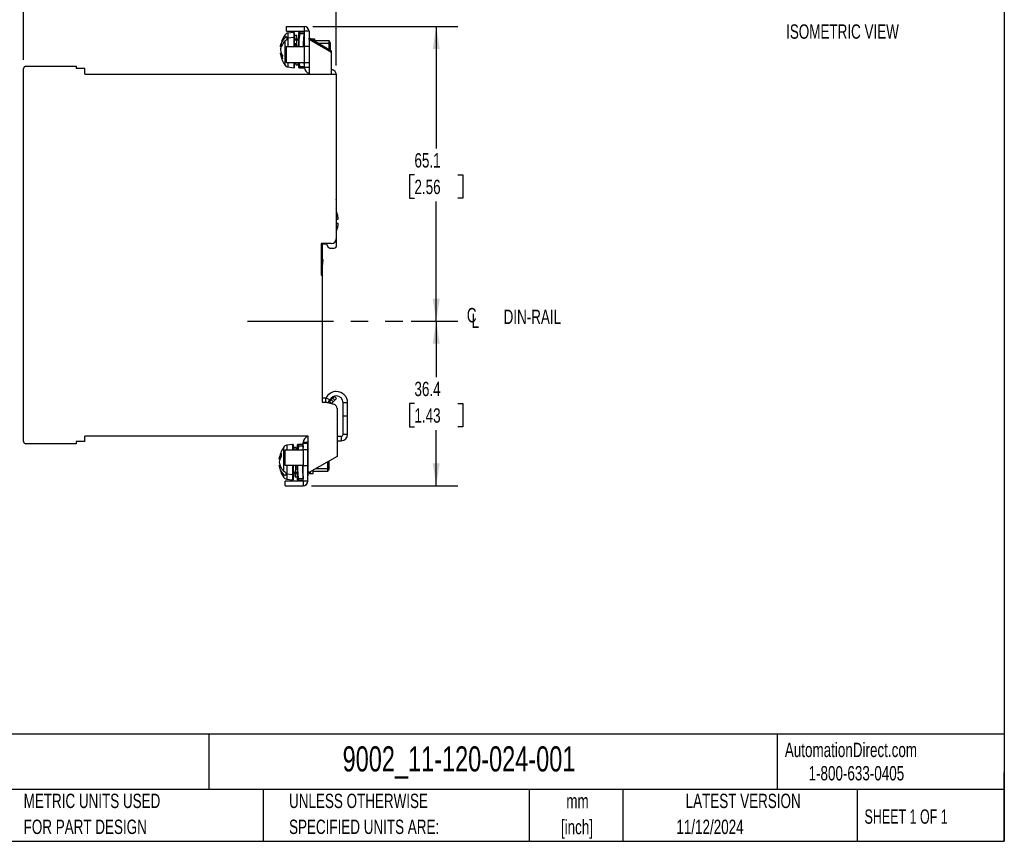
# Model space of a CAD drawing. Header units: millimetres. Extents: x 10 to 410, y 10 to 314.
# Tile 2 of 3: x 192 to 410, y 10 to 191. Entities that reach past the tile are written whole.
import ezdxf

# ---------------------------------------------------------------- set-up
doc = ezdxf.new("R2010")
doc.units = ezdxf.units.MM
doc.header["$LTSCALE"] = 1.5
doc.linetypes.add('CENTERX2', pattern=[20.32, 12.7, -2.54, 2.54, -2.54])
doc.layers.add('CENTER', color=40, linetype='CENTERX2')
doc.layers.add('DIMENSIONS', color=140, linetype='Continuous', lineweight=25)
doc.layers.add('TEXT', color=140, linetype='Continuous', lineweight=25)
doc.styles.add('SLDTEXTSTYLE0', font='TXT', dxfattribs={"width": 0.7})
doc.styles.add('SLDTEXTSTYLE1', font='TXT', dxfattribs={"width": 0.65})
doc.dimstyles.new('SLDDIMSTYLE0', dxfattribs={"dimtxt": 3.237012, "dimasz": 4.953, "dimexe": 0, "dimexo": 0.0625, "dimgap": 0.809253, "dimtad": 0, "dimtih": 1, "dimtoh": 1, "dimrnd": 1e-09, "dimzin": 12, "dimdsep": 46, "dimtxsty": 'SLDTEXTSTYLE0', "dimsah": 1, "dimcen": 0.09, "dimadec": 0, "dimazin": 3, "dimtfac": 1, "dimtofl": 0, "dimtmove": 0, "dimatfit": 3, "dimfxl": 0, "dimfrac": 2, "dimtolj": 1, "dimtzin": 12, "dimarcsym": 0})

# ---------------------------------------------------------------- blocks, each defined once
blk = doc.blocks.new('_D_4')
at = {"layer": 'DIMENSIONS'}
for p, q in [((278.44, 124.49), (288.72, 124.49)), ((283.95, 124.49), (283.95, 112.13)), ((279.14, 106.27), (278.06, 106.27)), ((278.06, 106.27), (278.06, 101.12)), ((288.76, 106.27), (289.85, 106.27)), ((289.85, 106.27), (289.85, 101.12)), ((278.06, 101.12), (279.14, 101.12)), ((283.95, 88.09), (283.95, 100.4)), ((289.85, 101.12), (288.76, 101.12)), ((256.41, 88.09), (288.72, 88.09))]:
    blk.add_line(p, q, dxfattribs=at)
for points in [[(283.95, 124.49), (283.19, 119.53), (284.72, 119.53)], [(283.95, 88.09), (284.72, 93.04), (283.19, 93.04)]]:
    blk.add_solid(points, dxfattribs=at)
at = {"layer": 'DIMENSIONS', "char_height": 3.175, "attachment_point": 1, "style": 'SLDTEXTSTYLE0'}
for s, insert in [('36.4', (279.14, 111.08)), ('1.43', (279.14, 105.21))]:
    blk.add_mtext(s, dxfattribs=dict(at, insert=insert))
blk = doc.blocks.new('_D_5')
at = {"layer": 'DIMENSIONS'}
for p, q in [((256.68, 189.59), (288.72, 189.59)), ((283.95, 189.59), (283.95, 162.65)), ((279.14, 156.78), (278.06, 156.78)), ((278.06, 156.78), (278.06, 151.64)), ((288.76, 156.78), (289.85, 156.78)), ((289.85, 156.78), (289.85, 151.64)), ((278.06, 151.64), (279.14, 151.64)), ((283.95, 124.49), (283.95, 150.91)), ((289.85, 151.64), (288.76, 151.64)), ((278.44, 124.49), (288.72, 124.49))]:
    blk.add_line(p, q, dxfattribs=at)
for points in [[(283.95, 189.59), (283.19, 184.63), (284.72, 184.63)], [(283.95, 124.49), (284.72, 129.44), (283.19, 129.44)]]:
    blk.add_solid(points, dxfattribs=at)
at = {"layer": 'DIMENSIONS', "char_height": 3.175, "attachment_point": 1, "style": 'SLDTEXTSTYLE0'}
for s, insert in [('65.1', (279.14, 161.6)), ('2.56', (279.14, 155.73))]:
    blk.add_mtext(s, dxfattribs=dict(at, insert=insert))
blk = doc.blocks.new('_D_6')
at = {"layer": 'DIMENSIONS'}
for p, q in [((192.72, 182.19), (192.72, 206.72)), ((261.82, 180.94), (261.82, 206.72)), ((192.72, 201.96), (219.52, 201.96)), ((223.9, 201.96), (222.81, 201.96)), ((222.81, 201.96), (222.81, 196.81)), ((233.52, 201.96), (234.61, 201.96)), ((234.61, 201.96), (234.61, 196.81)), ((261.82, 201.96), (237.91, 201.96)), ((222.81, 196.81), (223.9, 196.81)), ((234.61, 196.81), (233.52, 196.81))]:
    blk.add_line(p, q, dxfattribs=at)
for points in [[(192.72, 201.96), (197.67, 201.2), (197.67, 202.72)], [(261.82, 201.96), (256.87, 202.72), (256.87, 201.2)]]:
    blk.add_solid(points, dxfattribs=at)
at = {"layer": 'DIMENSIONS', "char_height": 3.175, "attachment_point": 1, "style": 'SLDTEXTSTYLE0'}
for s, insert in [('69.1', (223.9, 206.78)), ('2.72', (223.9, 200.91))]:
    blk.add_mtext(s, dxfattribs=dict(at, insert=insert))
blk = doc.blocks.new('SW_SYMBOL_MOD_CL')
at = {"layer": 'DIMENSIONS', "color": 0, "char_height": 1181, "attachment_point": 5, "style": 'SLDTEXTSTYLE0'}
for s, insert in [('C', (600, 900)), ('L', (900, 450))]:
    blk.add_mtext(s, dxfattribs=dict(at, insert=insert))

msp = doc.modelspace()

# ---------------------------------------------------------------- linework, layer by layer
for p, q in [((250.822, 188.588), (250.822, 189.588)), ((250.822, 189.588), (254.772, 189.588)), ((254.772, 189.588), (254.772, 188.588)), ((250.459, 187.685), (250.459, 187.046)), ((250.822, 188.588), (254.772, 188.588)), ((250.948, 187.325), (250.948, 186.996)), ((252.448, 188.288), (251.175, 188.131)), ((251.175, 188.131), (251.175, 187.035)), ((252.548, 188.288), (252.448, 188.288)), ((252.448, 188.288), (252.448, 187.145)), ((252.548, 188.288), (252.548, 187.145)), ((253.11, 187.638), (252.708, 187.638)), ((253.581, 188.338), (253.568, 188.258)), ((253.568, 185.138), (253.568, 188.258)), ((254.808, 188.338), (253.814, 188.338)), ((253.814, 188.038), (254.808, 188.038)), ((255.822, 188.538), (254.822, 188.538)), ((254.822, 185.138), (254.822, 188.538)), ((255.822, 188.538), (255.822, 187.038)), ((249.5, 185.095), (249.688, 185.095)), ((250.459, 186.339), (250.459, 181.09)), ((250.822, 181.638), (250.822, 185.138)), ((250.822, 185.138), (254.772, 185.138)), ((250.948, 186.996), (250.948, 186.618)), ((252.448, 187.145), (251.175, 187.035)), ((251.175, 187.035), (251.175, 185.138)), ((252.448, 187.145), (252.448, 185.138)), ((252.548, 187.145), (252.448, 187.145)), ((252.548, 187.145), (252.548, 185.138)), ((253.548, 186.756), (252.548, 186.756)), ((252.548, 186.615), (253.548, 186.615)), ((252.548, 185.837), (253.044, 185.837)), ((252.748, 185.837), (252.748, 185.498)), ((252.748, 185.498), (252.748, 185.138)), ((253.014, 185.498), (252.748, 185.498)), ((253.545, 186.611), (253.145, 186.611)), ((253.548, 185.498), (253.529, 185.498)), ((254.822, 185.498), (254.63, 185.498)), ((254.822, 185.958), (254.638, 185.958)), ((254.772, 185.138), (254.772, 181.638)), ((255.822, 185.138), (254.772, 185.138)), ((260.822, 184.151), (255.822, 187.038)), ((255.822, 186.749), (255.822, 187.038)), ((260.822, 183.862), (255.822, 186.749)), ((255.822, 186.749), (255.822, 179.038)), ((256.322, 186.888), (257.022, 186.888)), ((256.322, 186.888), (256.322, 186.749)), ((257.022, 186.888), (257.022, 186.345)), ((260.259, 186.388), (257.022, 186.388)), ((260.259, 185.802), (257.962, 185.802)), ((260.548, 185.888), (260.259, 186.388)), ((260.259, 185.802), (260.259, 186.388)), ((260.259, 184.476), (260.259, 185.802)), ((260.548, 185.448), (260.259, 185.802)), ((260.548, 185.448), (260.548, 185.888)), ((260.548, 184.309), (260.548, 185.448)), ((249.686, 183.681), (249.5, 183.681)), ((260.822, 183.862), (260.822, 184.151)), ((260.822, 179.038), (260.822, 183.862)), ((193.222, 180.788), (204.322, 180.788)), ((204.322, 180.788), (204.322, 180.288)), ((250.822, 181.638), (254.772, 181.638)), ((251.175, 181.638), (251.175, 180.644)), ((252.448, 181.638), (252.448, 180.488)), ((252.548, 181.638), (252.548, 180.488)), ((252.958, 181.138), (253.36, 181.138)), ((253.568, 180.517), (253.568, 181.638)), ((253.814, 180.738), (253.742, 181.638)), ((253.814, 180.738), (254.808, 180.738)), ((254.808, 180.738), (254.738, 181.638)), ((254.772, 181.638), (255.822, 181.638)), ((254.822, 180.538), (254.822, 181.638)), ((192.722, 97.888), (192.722, 180.288)), ((206.222, 180.288), (204.322, 180.288)), ((206.222, 179.038), (206.222, 180.288)), ((206.222, 179.038), (261.822, 179.038)), ((251.175, 180.644), (252.448, 180.488)), ((252.448, 180.488), (252.548, 180.488)), ((253.568, 180.517), (253.581, 180.438)), ((253.814, 180.438), (254.808, 180.438)), ((255.822, 180.538), (254.822, 180.538)), ((261.822, 179.038), (261.822, 142.638)), ((261.822, 178.738), (261.922, 178.738)), ((261.822, 178.638), (261.922, 178.638)), ((261.922, 178.638), (261.922, 178.738)), ((261.922, 151.838), (261.922, 178.638)), ((261.822, 151.838), (261.922, 151.838)), ((261.922, 141.138), (261.922, 149.038)), ((261.922, 147.038), (262.281, 147.038)), ((262.281, 146.038), (261.922, 146.038)), ((260.822, 141.638), (258.522, 141.638)), ((258.522, 141.638), (258.522, 134.638)), ((258.522, 141.538), (259.222, 141.538)), ((258.722, 141.538), (258.722, 140.538)), ((259.222, 141.538), (259.222, 141.638)), ((259.222, 141.538), (259.722, 141.538)), ((259.722, 141.538), (260.007, 140.926)), ((258.722, 140.538), (258.522, 140.538)), ((258.722, 140.538), (258.722, 134.638)), ((260.46, 140.638), (261.422, 140.638)), ((258.918, 138.018), (258.722, 138.035)), ((258.725, 135.819), (258.918, 138.018)), ((258.722, 135.819), (258.725, 135.819)), ((258.522, 134.638), (258.722, 134.638)), ((258.722, 134.638), (258.722, 106.538)), ((259.438, 107.438), (258.722, 107.438)), ((259.438, 107.438), (259.438, 106.538)), ((259.617, 107.549), (260.513, 107.104)), ((260.725, 107.087), (260.368, 106.731)), ((260.807, 106.292), (260.368, 106.731)), ((261.078, 107.441), (260.725, 107.087)), ((260.725, 107.087), (261.163, 106.649)), ((261.432, 107.794), (261.078, 107.441)), ((261.517, 107.002), (261.078, 107.441)), ((261.517, 107.002), (261.163, 106.649)), ((261.432, 107.794), (261.87, 107.356)), ((261.87, 107.356), (261.517, 107.002)), ((258.722, 106.538), (259.722, 106.538)), ((259.722, 106.538), (261.28, 106.12)), ((260.807, 106.292), (260.77, 106.257)), ((261.163, 106.649), (260.807, 106.292)), ((262.022, 105.154), (262.022, 94.586)), ((264.356, 106.438), (263.356, 106.438)), ((263.356, 103.538), (263.356, 106.438)), ((264.356, 103.538), (264.356, 106.438)), ((263.356, 103.538), (264.356, 103.538)), ((263.356, 99.438), (263.356, 103.538)), ((264.356, 99.438), (264.356, 103.538)), ((255.622, 99.038), (206.222, 99.038)), ((206.222, 97.888), (206.222, 99.038)), ((255.622, 91.238), (255.622, 99.038)), ((262.022, 99.038), (262.956, 99.038)), ((262.022, 98.038), (262.956, 98.038)), ((262.956, 99.038), (262.956, 98.038)), ((264.356, 99.438), (263.356, 99.438)), ((204.322, 97.388), (193.222, 97.388)), ((206.222, 97.888), (204.322, 97.888)), ((204.322, 97.888), (204.322, 97.388)), ((250.194, 96.585), (250.194, 91.336)), ((250.556, 96.038), (254.506, 96.038)), ((250.556, 92.538), (250.556, 96.038)), ((252.183, 97.188), (250.909, 97.031)), ((250.909, 97.031), (250.909, 96.038)), ((252.283, 97.188), (252.183, 97.188)), ((252.183, 97.188), (252.183, 96.038)), ((252.283, 97.188), (252.283, 96.038)), ((252.97, 96.538), (252.568, 96.538)), ((253.315, 97.238), (253.302, 97.158)), ((253.302, 96.038), (253.302, 97.158)), ((253.466, 96.038), (253.549, 96.938)), ((254.543, 97.238), (253.549, 97.238)), ((253.549, 96.938), (254.543, 96.938)), ((254.543, 96.938), (254.462, 96.038)), ((254.506, 96.038), (254.506, 92.538)), ((255.556, 96.038), (254.506, 96.038)), ((255.556, 97.638), (254.556, 97.638)), ((254.556, 97.438), (254.556, 97.638)), ((255.556, 97.438), (254.556, 97.438)), ((254.556, 96.038), (254.556, 97.438)), ((255.556, 97.438), (255.556, 97.638)), ((255.556, 96.038), (255.556, 97.438)), ((255.556, 97.438), (255.622, 97.438)), ((255.556, 92.538), (255.556, 96.038)), ((249.442, 93.995), (249.235, 93.995)), ((255.622, 95.027), (255.556, 94.961)), ((262.022, 94.586), (255.922, 91.064)), ((249.235, 92.581), (249.421, 92.581)), ((254.506, 92.538), (250.556, 92.538)), ((250.909, 92.538), (250.909, 90.64)), ((252.183, 92.538), (252.183, 90.53)), ((252.283, 92.538), (252.283, 90.53)), ((252.283, 91.838), (252.286, 91.838)), ((252.786, 91.838), (253.283, 91.838)), ((253.283, 92.177), (252.817, 92.177)), ((253.302, 89.417), (253.302, 92.538)), ((254.556, 92.177), (254.354, 92.177)), ((254.37, 91.717), (254.556, 91.717)), ((254.506, 92.538), (255.556, 92.538)), ((254.556, 89.138), (254.556, 92.538)), ((255.556, 89.138), (255.556, 92.538)), ((255.622, 92.058), (255.556, 92.104)), ((255.556, 91.614), (255.622, 91.549)), ((256.756, 90.788), (256.756, 91.546)), ((259.994, 91.873), (257.323, 91.873)), ((259.994, 91.873), (259.994, 93.416)), ((260.283, 92.227), (259.994, 91.873)), ((259.994, 91.288), (259.994, 91.873)), ((259.994, 91.288), (260.283, 91.788)), ((260.283, 92.227), (260.283, 93.582)), ((260.283, 91.788), (260.283, 92.227)), ((250.194, 90.629), (250.194, 89.99)), ((250.683, 91.057), (250.683, 90.68)), ((250.683, 90.68), (250.683, 90.35)), ((252.183, 90.53), (250.909, 90.64)), ((250.909, 90.64), (250.909, 89.544)), ((250.909, 89.544), (252.183, 89.388)), ((252.283, 90.53), (252.183, 90.53)), ((252.183, 90.53), (252.183, 89.388)), ((252.183, 89.388), (252.283, 89.388)), ((253.283, 91.06), (252.283, 91.06)), ((252.283, 90.919), (253.283, 90.919)), ((252.283, 90.53), (252.283, 89.388)), ((252.385, 91.064), (252.785, 91.064)), ((252.818, 90.038), (253.22, 90.038)), ((253.302, 89.417), (253.315, 89.338)), ((254.543, 89.638), (253.549, 89.638)), ((253.549, 89.338), (254.543, 89.338)), ((256.056, 91.142), (256.056, 90.788)), ((256.056, 90.788), (256.756, 90.788)), ((256.756, 91.288), (259.994, 91.288)), ((250.556, 88.088), (250.556, 89.088)), ((254.506, 89.088), (250.556, 89.088)), ((250.556, 88.088), (254.506, 88.088)), ((254.506, 89.088), (254.506, 88.088)), ((255.556, 89.138), (254.556, 89.138))]:
    msp.add_line(p, q)
at = {"flags": 128}
msp.add_lwpolyline([(252.283, 92.036), (252.286, 92.063), (252.297, 92.088)], dxfattribs=at)
for centre, radius, start, end in [((254.772, 188.538), 1.05, 0, 90), ((255.672, 184.283), 6.225, 146.86909, 172.51181), ((251.296, 187.139), 1, 97, 146.86909), ((255.048, 188.016), 1.5, 170.70963, 180), ((254.772, 188.538), 0.05, 0, 90), ((256.322, 187.388), 0.5, 180, 270), ((251.29, 185.687), 1.353, 94.90175, 104.65895), ((252.723, 185.675), 0.179, 191.42175, 278.04947), ((255.672, 184.492), 6.225, 187.54318, 213.13091), ((193.222, 180.288), 0.5, 90, 180), ((251.296, 181.637), 1, 213.13091, 263), ((255.048, 180.76), 1.5, 180, 189.29037), ((256.222, 180.538), 1.4, 180, 253.39845), ((260.522, 178.738), 1.4, 0, 77.62637), ((260.522, 151.838), 1.4, 338.21321, 0), ((261.422, 149.038), 0.5, 0, 36.8699), ((260.822, 142.638), 1, 270, 0), ((260.46, 141.138), 0.5, 205, 270), ((261.422, 141.138), 0.5, 270, 0), ((261.856, 106.438), 2.5, 90, 153.6122), ((261.856, 106.438), 2.5, 0, 90), ((259.438, 107.638), 0.2, 270, 333.6122), ((259.438, 107.638), 1.2, 289.49233, 333.6122), ((259.661, 107.438), 1, 286.39121, 315), ((261.856, 106.438), 1.5, 90, 153.6122), ((261.856, 106.438), 1.5, 0, 90), ((261.022, 105.154), 1, 0, 75), ((255.956, 97.638), 1.4, 103.83544, 180), ((262.956, 99.438), 0.4, 270, 0), ((262.956, 99.438), 1.4, 270, 0), ((193.222, 97.888), 0.5, 180, 270), ((255.407, 93.183), 6.225, 146.86909, 172.50313), ((251.031, 96.039), 1, 97, 146.86909), ((254.783, 96.916), 1.5, 170.70963, 180), ((255.956, 97.638), 0.4, 146.82145, 180), ((256.056, 96.288), 0.5, 180, 209.59067), ((255.407, 93.392), 6.225, 187.54318, 213.13091), ((251.031, 90.537), 1, 213.13091, 263), ((251.025, 91.988), 1.353, 255.34105, 265.09825), ((254.783, 89.66), 1.5, 180, 189.29037), ((256.056, 90.288), 0.5, 90, 180), ((255.822, 91.238), 0.2, 180, 300), ((254.506, 89.138), 1.05, 270, 0), ((254.506, 89.138), 0.05, 270, 0)]:
    msp.add_arc(centre, radius, start, end)
for points in [[(250.948, 187.325), (250.747, 187.272), (250.576, 187.174), (250.459, 187.046)], [(253.814, 188.338), (253.68, 188.338), (253.581, 188.338), (253.581, 188.338)], [(250.948, 186.618), (250.747, 186.565), (250.576, 186.467), (250.459, 186.339)], [(249.5, 184.388), (249.556, 183.965), (249.701, 183.551), (249.928, 183.157)], [(249.928, 183.157), (249.903, 182.913), (249.903, 182.677), (249.928, 182.45)], [(253.581, 180.438), (253.581, 180.438), (253.68, 180.438), (253.814, 180.438)], [(258.725, 135.819), (258.724, 135.804), (258.722, 135.775), (258.722, 135.746), (258.722, 135.731)], [(249.235, 93.995), (249.291, 94.418), (249.436, 94.832), (249.663, 95.225)], [(249.663, 95.225), (249.637, 94.998), (249.637, 94.762), (249.663, 94.518)], [(250.683, 91.057), (250.481, 91.111), (250.31, 91.209), (250.194, 91.336)], [(250.683, 90.35), (250.481, 90.403), (250.31, 90.502), (250.194, 90.629)]]:
    msp.add_open_spline(points, degree=3)
for points, knots in [([(252.711, 187.638), (252.698, 187.636), (252.67, 187.633), (252.619, 187.595), (252.609, 187.55), (252.596, 187.485), (252.585, 187.364), (252.574, 187.2), (252.564, 187.001), (252.558, 186.841), (252.556, 186.783)], [0, 0, 0, 0, 0.0304478, 0.0640005, 0.1856016, 0.3589178, 0.5080411, 0.6828725, 0.8856374, 1, 1, 1, 1]), ([(252.65, 186.752), (252.655, 186.89), (252.666, 187.165), (252.681, 187.438), (252.696, 187.611), (252.706, 187.625), (252.71, 187.631)], [0, 0, 0, 0, 0.2580018, 0.5163532, 0.7749713, 1, 1, 1, 1]), ([(253.17, 186.756), (253.164, 186.916), (253.151, 187.26), (253.131, 187.56), (253.111, 187.675), (253.09, 187.565), (253.07, 187.274), (253.057, 186.926), (253.05, 186.752)], [0, 0, 0, 0, 0.15056839, 0.32476293, 0.49875391, 0.66587237, 0.8331154, 1, 1, 1, 1]), ([(253.548, 185.138), (253.548, 185.335), (253.548, 185.773), (253.548, 186.394), (253.548, 186.973), (253.548, 187.365), (253.548, 187.615), (253.548, 187.81), (253.548, 187.98), (253.548, 188.004), (253.548, 188.016)], [0, 0, 0, 0, 0.1235678, 0.2733995, 0.4233398, 0.5747826, 0.6489724, 0.7232688, 0.8616079, 1, 1, 1, 1]), ([(253.626, 185.138), (253.627, 185.481), (253.63, 186.45), (253.742, 187.414), (253.814, 188.038)], [0, 0, 0, 0, 0.3535457, 1, 1, 1, 1]), ([(253.814, 188.038), (253.823, 188.117), (253.828, 188.194), (253.828, 188.305), (253.823, 188.338), (253.814, 188.338)], [0, 0, 0, 0, 0.5, 0.5, 1, 1, 1, 1]), ([(254.625, 185.138), (254.626, 185.48), (254.628, 186.45), (254.738, 187.414), (254.808, 188.038)], [0, 0, 0, 0, 0.3528342, 1, 1, 1, 1]), ([(254.808, 188.038), (254.817, 188.117), (254.822, 188.194), (254.822, 188.305), (254.817, 188.338), (254.808, 188.338)], [0, 0, 0, 0, 0.5, 0.5, 1, 1, 1, 1]), ([(249.5, 185.095), (249.523, 185.269), (249.561, 185.441), (249.667, 185.781), (249.734, 185.95), (249.977, 186.441), (250.191, 186.752), (250.459, 187.046)], [0, 0, 0, 0, 0.25, 0.25, 0.5, 0.5, 1, 1, 1, 1]), ([(250.459, 186.339), (250.325, 186.192), (250.204, 186.041), (249.989, 185.728), (249.893, 185.566), (249.651, 185.074), (249.546, 184.736), (249.5, 184.388)], [0, 0, 0, 0, 0.25, 0.25, 0.5, 0.5, 1, 1, 1, 1]), ([(253.045, 186.54), (253.04, 186.384), (253.03, 186.072), (253.016, 185.586), (253.008, 185.263), (253.005, 185.138)], [0, 0, 0, 0, 0.381522, 0.7596848, 1, 1, 1, 1]), ([(253.045, 186.54), (253.045, 186.548), (253.047, 186.556), (253.051, 186.563), (253.053, 186.567), (253.055, 186.571), (253.058, 186.574), (253.06, 186.578), (253.064, 186.581), (253.067, 186.584), (253.071, 186.587), (253.074, 186.59), (253.078, 186.593), (253.087, 186.598), (253.097, 186.602), (253.107, 186.605), (253.112, 186.607), (253.117, 186.608), (253.123, 186.609), (253.13, 186.61), (253.138, 186.611), (253.145, 186.611)], [0, 0, 0, 0, 0.00003373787, 0.00003373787, 0.00003373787, 0.00005024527, 0.00005024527, 0.00005024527, 0.00006674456, 0.00006674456, 0.00006674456, 0.00008323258, 0.00008323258, 0.00008323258, 0.00011689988, 0.00011689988, 0.00011689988, 0.00013336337, 0.00013336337, 0.00013336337, 0.00015609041, 0.00015609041, 0.00015609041, 0.00015609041]), ([(253.104, 185.138), (253.108, 185.277), (253.116, 185.62), (253.13, 186.13), (253.14, 186.451), (253.145, 186.611)], [0, 0, 0, 0, 0.2540769, 0.6268827, 1, 1, 1, 1]), ([(253.545, 186.611), (253.539, 186.4), (253.525, 185.978), (253.512, 185.448), (253.504, 185.158), (253.504, 185.138)], [0, 0, 0, 0, 0.4814805, 0.9639948, 1, 1, 1, 1]), ([(253.514, 185.138), (253.518, 185.25), (253.528, 185.511), (253.539, 185.719), (253.544, 185.837)], [0, 0, 0, 0, 0.4278365, 1, 1, 1, 1]), ([(253.545, 186.611), (253.545, 186.545), (253.545, 186.48), (253.545, 186.414), (253.545, 186.349), (253.545, 186.283), (253.545, 186.217), (253.545, 186.091), (253.544, 185.964), (253.544, 185.837)], [0, 0, 0, 0, 0.0002781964, 0.0002781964, 0.0002781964, 0.0005563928, 0.0005563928, 0.0005563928, 0.0010940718, 0.0010940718, 0.0010940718, 0.0010940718]), ([(249.928, 182.45), (249.815, 182.647), (249.722, 182.848), (249.579, 183.259), (249.528, 183.469), (249.5, 183.681)], [0, 0, 0, 0, 0.5, 0.5, 1, 1, 1, 1]), ([(252.853, 181.265), (252.85, 181.274), (252.842, 181.299), (252.831, 181.427), (252.823, 181.583), (252.82, 181.638)], [0, 0, 0, 0, 0.27130476, 0.74354259, 1, 1, 1, 1]), ([(252.9, 181.638), (252.897, 181.576), (252.889, 181.414), (252.875, 181.28), (252.863, 181.216), (252.855, 181.254), (252.853, 181.265)], [0, 0, 0, 0, 0.2026353, 0.5313907, 0.8588686, 1, 1, 1, 1]), ([(252.882, 181.185), (252.884, 181.18), (252.894, 181.154), (252.931, 181.145), (252.961, 181.138)], [0, 0, 0, 0, 0.1994945, 1, 1, 1, 1]), ([(252.96, 181.139), (252.965, 181.15), (252.975, 181.172), (252.99, 181.344), (253, 181.543), (253.005, 181.638)], [0, 0, 0, 0, 0.3367626, 0.6836049, 1, 1, 1, 1]), ([(253.405, 181.638), (253.404, 181.616), (253.396, 181.419), (253.381, 181.243), (253.367, 181.101), (253.36, 181.138), (253.36, 181.138)], [0, 0, 0, 0, 0.0579417, 0.5288418, 0.9993649, 1, 1, 1, 1]), ([(253.548, 180.76), (253.548, 180.771), (253.548, 180.795), (253.548, 181.005), (253.548, 181.278), (253.548, 181.539), (253.548, 181.638)], [0, 0, 0, 0, 0.26739553, 0.53489357, 0.82450528, 1, 1, 1, 1]), ([(253.814, 180.438), (253.823, 180.438), (253.828, 180.47), (253.828, 180.581), (253.823, 180.659), (253.814, 180.738)], [0, 0, 0, 0, 0.5, 0.5, 1, 1, 1, 1]), ([(254.808, 180.438), (254.817, 180.438), (254.822, 180.47), (254.822, 180.581), (254.817, 180.659), (254.808, 180.738)], [0, 0, 0, 0, 0.5, 0.5, 1, 1, 1, 1]), ([(262.281, 147.038), (262.243, 147.381), (262.183, 147.921), (261.991, 148.427), (261.922, 148.61)], [0, 0, 0, 0, 0.63719143, 1, 1, 1, 1]), ([(261.922, 144.443), (262.014, 144.709), (262.193, 145.227), (262.252, 145.772), (262.281, 146.038)], [0, 0, 0, 0, 0.5129593, 1, 1, 1, 1]), ([(252.43, 96.038), (252.433, 96.099), (252.442, 96.259), (252.454, 96.391), (252.462, 96.411), (252.466, 96.419)], [0, 0, 0, 0, 0.2700976, 0.7080693, 1, 1, 1, 1]), ([(252.571, 96.538), (252.555, 96.535), (252.516, 96.529), (252.502, 96.51), (252.494, 96.499)], [0, 0, 0, 0, 0.4117726, 1, 1, 1, 1]), ([(252.526, 96.038), (252.53, 96.133), (252.54, 96.332), (252.555, 96.503), (252.565, 96.525), (252.57, 96.535)], [0, 0, 0, 0, 0.3201387, 0.6668728, 1, 1, 1, 1]), ([(253.014, 96.038), (253.014, 96.059), (253.006, 96.257), (252.991, 96.451), (252.97, 96.581), (252.949, 96.45), (252.935, 96.256), (252.927, 96.059), (252.926, 96.038)], [0, 0, 0, 0, 0.02936101, 0.26486882, 0.50018863, 0.73550834, 0.97101776, 1, 1, 1, 1]), ([(253.283, 96.038), (253.283, 96.138), (253.283, 96.319), (253.283, 96.514), (253.283, 96.71), (253.283, 96.879), (253.283, 96.904), (253.283, 96.916)], [0, 0, 0, 0, 0.1781005, 0.3215017, 0.4651091, 0.7324507, 1, 1, 1, 1]), ([(253.549, 97.238), (253.445, 97.238), (253.305, 97.238), (253.34, 97.238), (253.349, 97.238)], [0, 0, 0, 0, 0.74031428, 1, 1, 1, 1]), ([(253.549, 96.938), (253.558, 97.017), (253.563, 97.094), (253.563, 97.205), (253.558, 97.238), (253.549, 97.238)], [0, 0, 0, 0, 0.5, 0.5, 1, 1, 1, 1]), ([(254.543, 96.938), (254.552, 97.017), (254.556, 97.094), (254.556, 97.205), (254.552, 97.238), (254.543, 97.238)], [0, 0, 0, 0, 0.5, 0.5, 1, 1, 1, 1]), ([(249.663, 94.518), (249.549, 94.321), (249.457, 94.12), (249.314, 93.709), (249.263, 93.499), (249.235, 93.288)], [0, 0, 0, 0, 0.5, 0.5, 1, 1, 1, 1]), ([(249.235, 93.288), (249.258, 93.114), (249.296, 92.942), (249.402, 92.601), (249.469, 92.432), (249.712, 91.941), (249.926, 91.63), (250.194, 91.336)], [0, 0, 0, 0, 0.25, 0.25, 0.5, 0.5, 1, 1, 1, 1]), ([(250.194, 90.629), (250.06, 90.776), (249.939, 90.928), (249.723, 91.24), (249.628, 91.402), (249.386, 91.895), (249.281, 92.232), (249.235, 92.581)], [0, 0, 0, 0, 0.25, 0.25, 0.5, 0.5, 1, 1, 1, 1]), ([(252.285, 91.135), (252.29, 91.29), (252.301, 91.601), (252.314, 92.087), (252.323, 92.411), (252.326, 92.538)], [0, 0, 0, 0, 0.3788978, 0.7582663, 1, 1, 1, 1]), ([(252.286, 91.838), (252.286, 91.772), (252.286, 91.707), (252.286, 91.641), (252.286, 91.576), (252.286, 91.51), (252.286, 91.445), (252.285, 91.341), (252.285, 91.238), (252.285, 91.135)], [0, 0, 0, 0, 0.00027819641, 0.00027819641, 0.00027819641, 0.00055639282, 0.00055639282, 0.00055639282, 0.00099396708, 0.00099396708, 0.00099396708, 0.00099396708]), ([(252.385, 91.064), (252.39, 91.225), (252.401, 91.546), (252.414, 92.056), (252.423, 92.399), (252.427, 92.538)], [0, 0, 0, 0, 0.3734485, 0.747403, 1, 1, 1, 1]), ([(252.827, 92.538), (252.826, 92.517), (252.819, 92.227), (252.805, 91.697), (252.792, 91.275), (252.785, 91.064)], [0, 0, 0, 0, 0.0360031, 0.5185186, 1, 1, 1, 1]), ([(253.283, 89.66), (253.283, 89.672), (253.283, 89.696), (253.283, 89.902), (253.283, 90.232), (253.283, 90.706), (253.283, 91.189), (253.283, 91.616), (253.283, 92.023), (253.283, 92.34), (253.283, 92.538)], [0, 0, 0, 0, 0.1383111, 0.2767296, 0.426561, 0.5765009, 0.7279434, 0.802133, 0.8764293, 1, 1, 1, 1]), ([(253.549, 89.638), (253.482, 90.243), (253.377, 91.208), (253.352, 92.177), (253.342, 92.538)], [0, 0, 0, 0, 0.62820137, 1, 1, 1, 1]), ([(254.341, 92.538), (254.35, 92.179), (254.374, 91.21), (254.478, 90.245), (254.543, 89.638)], [0, 0, 0, 0, 0.369893, 1, 1, 1, 1]), ([(252.285, 91.135), (252.285, 91.127), (252.287, 91.119), (252.291, 91.112), (252.293, 91.108), (252.295, 91.104), (252.298, 91.101), (252.3, 91.098), (252.303, 91.094), (252.307, 91.091), (252.31, 91.088), (252.314, 91.085), (252.318, 91.083), (252.326, 91.077), (252.336, 91.073), (252.346, 91.07), (252.351, 91.068), (252.357, 91.067), (252.362, 91.066), (252.37, 91.065), (252.377, 91.064), (252.385, 91.064)], [0, 0, 0, 0, 0.00003367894, 0.00003367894, 0.00003367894, 0.00005015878, 0.00005015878, 0.00005015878, 0.00006658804, 0.00006658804, 0.00006658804, 0.00008300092, 0.00008300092, 0.00008300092, 0.00011652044, 0.00011652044, 0.00011652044, 0.00013291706, 0.00013291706, 0.00013291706, 0.00015581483, 0.00015581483, 0.00015581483, 0.00015581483]), ([(252.663, 90.919), (252.666, 90.843), (252.674, 90.63), (252.687, 90.389), (252.701, 90.204), (252.71, 90.175), (252.713, 90.163)], [0, 0, 0, 0, 0.1717591, 0.4817395, 0.791734, 1, 1, 1, 1]), ([(252.713, 90.163), (252.715, 90.153), (252.722, 90.115), (252.734, 90.169), (252.749, 90.328), (252.764, 90.576), (252.773, 90.813), (252.777, 90.919)], [0, 0, 0, 0, 0.0794127, 0.3217073, 0.5640242, 0.8063088, 1, 1, 1, 1]), ([(252.743, 90.083), (252.744, 90.079), (252.755, 90.054), (252.791, 90.045), (252.821, 90.038)], [0, 0, 0, 0, 0.1866042, 1, 1, 1, 1]), ([(252.82, 90.043), (252.825, 90.05), (252.834, 90.064), (252.849, 90.238), (252.865, 90.511), (252.875, 90.786), (252.88, 90.923)], [0, 0, 0, 0, 0.2312129, 0.4877817, 0.7437839, 1, 1, 1, 1]), ([(253.28, 90.923), (253.274, 90.748), (253.26, 90.397), (253.24, 90.127), (253.227, 90.002), (253.22, 90.038), (253.22, 90.038)], [0, 0, 0, 0, 0.3328027, 0.66632, 0.9995894, 1, 1, 1, 1]), ([(253.349, 89.338), (253.348, 89.338), (253.345, 89.338), (253.48, 89.338), (253.549, 89.338)], [0, 0, 0, 0, 0.4861843, 1, 1, 1, 1]), ([(253.549, 89.338), (253.558, 89.338), (253.563, 89.37), (253.563, 89.481), (253.558, 89.559), (253.549, 89.638)], [0, 0, 0, 0, 0.5, 0.5, 1, 1, 1, 1]), ([(254.543, 89.338), (254.552, 89.338), (254.556, 89.37), (254.556, 89.481), (254.552, 89.559), (254.543, 89.638)], [0, 0, 0, 0, 0.5, 0.5, 1, 1, 1, 1])]:
    msp.add_open_spline(points, degree=3, knots=knots)
at = {"layer": 'CENTER'}
msp.add_line((242.209, 124.488), (276.538, 124.488), dxfattribs=at)
at = {"layer": 'TEXT'}
for p, q in [((409.575, 314.325), (409.575, 9.525)), ((409.575, 33.189), (9.525, 33.189)), ((233.638, 33.189), (233.638, 20.955)), ((359.363, 33.189), (359.363, 20.955)), ((409.575, 9.525), (409.575, 24.765)), ((409.575, 20.955), (9.525, 20.955)), ((245.67, 20.955), (245.67, 9.525)), ((304.536, 20.955), (304.536, 9.525)), ((325.218, 20.955), (325.218, 9.525)), ((377.023, 20.955), (377.023, 9.525)), ((9.525, 9.525), (409.575, 9.525))]:
    msp.add_line(p, q, dxfattribs=at)

# ---------------------------------------------------------------- block references
at = {"layer": 'DIMENSIONS', "xscale": 0.002688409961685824, "yscale": 0.002688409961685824, "zscale": 0.002688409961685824}
msp.add_blockref('SW_SYMBOL_MOD_CL', (290.186, 123.358), dxfattribs=at)

# ---------------------------------------------------------------- texts
at = {"color": 179, "linetype": 'Continuous', "lineweight": 18, "char_height": 3.175, "attachment_point": 1, "style": 'SLDTEXTSTYLE0'}
for s, insert in [('AutomationDirect.com', (361.042, 31.315)), ('1-800-633-0405', (366.287, 26.156))]:
    msp.add_mtext(s, dxfattribs=dict(at, insert=insert))
at = {"layer": 'DIMENSIONS', "char_height": 3.175, "attachment_point": 1, "style": 'SLDTEXTSTYLE0'}
for s, insert in [('ISOMETRIC VIEW', (361.326, 190.063)), ('DIN-RAIL', (298.853, 127.022))]:
    msp.add_mtext(s, dxfattribs=dict(at, insert=insert))
at = {"layer": 'TEXT'}
for s, insert, char_height, attachment_point, style in [('9002_11-120-024-001', (263.253, 30.514), 5.55625, 1, 'SLDTEXTSTYLE0'), ('METRIC UNITS USED', (192.718, 20.046), 3.175, 1, 'SLDTEXTSTYLE0'), ('UNLESS OTHERWISE', (251.412, 20.046), 3.175, 1, 'SLDTEXTSTYLE0'), ('LATEST VERSION', (351.828, 20.046), 3.175, 2, 'SLDTEXTSTYLE0'), ('mm', (315.196, 19.994), 3.175, 2, 'SLDTEXTSTYLE0'), ('SHEET 1 OF 1', (378.662, 16.577), 3.175, 1, 'SLDTEXTSTYLE1'), ('FOR PART DESIGN', (192.718, 14.313), 3.175, 1, 'SLDTEXTSTYLE0'), ('SPECIFIED UNITS ARE:', (251.412, 14.313), 3.175, 1, 'SLDTEXTSTYLE0'), ('[inch]', (315.07, 14.26), 3.175, 2, 'SLDTEXTSTYLE0'), ('11/12/2024', (344.496, 14.305), 3.175, 2, 'SLDTEXTSTYLE0')]:
    msp.add_mtext(s, dxfattribs=dict(at, insert=insert, char_height=char_height, attachment_point=attachment_point, style=style))

# ---------------------------------------------------------------- dimensions: what is measured, and where the dimension line sits
at = {"layer": 'DIMENSIONS'}
for base, p1, p2, angle, picture, middle in [((261.822, 201.96), (192.722, 180.288), (261.822, 179.038), 0, '_D_6', (228.711, 201.96)), ((283.954, 189.588), (276.538, 124.488), (254.772, 189.588), 90, '_D_5', (283.954, 156.781)), ((283.954, 124.488), (254.506, 88.088), (276.538, 124.488), 90, '_D_4', (283.954, 106.265))]:
    dim = msp.add_linear_dim(base=base, p1=p1, p2=p2, angle=angle, dimstyle='SLDDIMSTYLE0', dxfattribs=at)
    dim.commit()
    dim.dimension.update_dxf_attribs({"geometry": picture, "text_midpoint": middle, "dimtype": 160})

doc.saveas('drawing.dxf')
